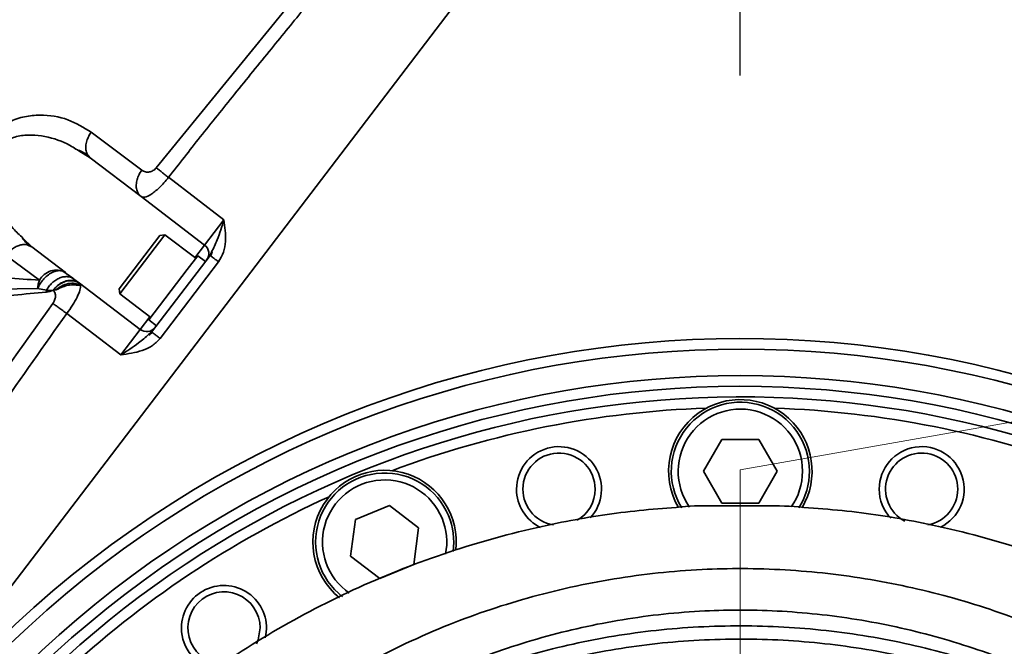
# Model space of a CAD drawing. Header units: millimetres. Extents: x -8713 to 3261, y -18743 to -8704.
# Tile 75 of 133: x -4133 to -4040, y -11317 to -11258. Entities that reach past the tile are written whole.
import ezdxf

# ---------------------------------------------------------------- set-up
doc = ezdxf.new("R2010")
doc.units = ezdxf.units.MM
doc.header["$LTSCALE"] = 10
doc.header["$PDSIZE"] = -1
doc.linetypes.add('CENTER', pattern=[50.8, 31.75, -6.35, 6.35, -6.35])
doc.layers.get('Defpoints').update_dxf_attribs({"true_color": 0x5e5e5e})
doc.layers.add('2细线层', color=4, linetype='Continuous', lineweight=13)
doc.layers.add('中心线层', color=1, linetype='CENTER')
doc.layers.add('细实线层', color=7, linetype='Continuous')
doc.dimstyles.new('ISO-25', dxfattribs={"dimscale": 20, "dimtxt": 4, "dimasz": 3.05, "dimexe": 3, "dimexo": 0.625, "dimtad": 1, "dimdec": 0, "dimtxsty": 'Standard', "dimcen": 2.5, "dimclrd": 1, "dimclre": 1, "dimclrt": 4, "dimadec": 1, "dimazin": 2, "dimtfac": 1, "dimtdec": 0, "dimtmove": 0, "dimatfit": 0, "dimfxl": 1, "dimarcsym": 0})

# ---------------------------------------------------------------- blocks, each defined once
blk = doc.blocks.new('*U220')
at = {"color": 0, "linetype": 'CENTER', "transparency": 16777216}
blk.add_line((0, 4.6), (0, 892.245), dxfattribs=at)
blk = doc.blocks.new('*D239')
at = {"color": 1, "lineweight": -2, "transparency": 16777216}
for p, q in [((-4540.214, -11157.363), (-4540.214, -10914.509)), ((-4105.652, -11218.363), (-4600.214, -11218.363)), ((-4540.214, -11388.363), (-4540.214, -11218.363)), ((-4104.597, -11388.363), (-4600.214, -11388.363)), ((-4540.214, -11449.363), (-4540.214, -11510.363))]:
    blk.add_line(p, q, dxfattribs=at)
at = {"color": 1, "lineweight": 20, "transparency": 16777216}
for points in [[(-4550.381, -11157.363), (-4530.048, -11157.363), (-4540.214, -11218.363)], [(-4550.381, -11449.363), (-4530.048, -11449.363), (-4540.214, -11388.363)]]:
    blk.add_solid(points, dxfattribs=at)
at = {"layer": 'Defpoints', "color": 0, "lineweight": 20, "transparency": 16777216}
for p in [(-4540.214, -11218.363), (-4093.152, -11218.363), (-4092.097, -11388.363)]:
    blk.add_point(p, dxfattribs=at)
at = {"color": 4, "transparency": 16777216, "insert": (-4593.164, -11005.436), "char_height": 80, "attachment_point": 5, "rotation": 90}
blk.add_mtext('{\\fSimHei|b0|i0|c134|p49;170}', dxfattribs=at)
blk = doc.blocks.new('*D240')
at = {"color": 1, "lineweight": -2, "transparency": 16777216}
for p, q in [((-4424.405, -11055.363), (-4424.405, -10813.857)), ((-3974.698, -11116.363), (-4484.405, -11116.363)), ((-4424.405, -11218.363), (-4424.405, -11116.363)), ((-4064.204, -11218.363), (-4484.405, -11218.363)), ((-4424.405, -11279.363), (-4424.405, -11340.363))]:
    blk.add_line(p, q, dxfattribs=at)
at = {"color": 1, "lineweight": 20, "transparency": 16777216}
for points in [[(-4434.572, -11055.363), (-4414.239, -11055.363), (-4424.405, -11116.363)], [(-4434.572, -11279.363), (-4414.239, -11279.363), (-4424.405, -11218.363)]]:
    blk.add_solid(points, dxfattribs=at)
at = {"layer": 'Defpoints', "color": 0, "lineweight": 20, "transparency": 16777216}
for p in [(-4424.405, -11116.363), (-3962.198, -11116.363), (-4051.704, -11218.363)]:
    blk.add_point(p, dxfattribs=at)
at = {"color": 4, "transparency": 16777216, "insert": (-4477.355, -10904.11), "char_height": 80, "attachment_point": 5, "rotation": 90}
blk.add_mtext('{\\fSimHei|b0|i0|c134|p49;102}', dxfattribs=at)
blk = doc.blocks.new('*D241')
at = {"color": 1, "lineweight": -2, "transparency": 16777216}
for p, q in [((-4065.106, -11263.618), (-4065.106, -10988.494)), ((-3154.106, -11150.513), (-3154.106, -10988.494)), ((-4004.106, -11048.494), (-3215.106, -11048.494))]:
    blk.add_line(p, q, dxfattribs=at)
at = {"color": 1, "lineweight": 20, "transparency": 16777216}
for points in [[(-4004.106, -11038.327), (-4004.106, -11058.661), (-4065.106, -11048.494)], [(-3215.106, -11038.327), (-3215.106, -11058.661), (-3154.106, -11048.494)]]:
    blk.add_solid(points, dxfattribs=at)
at = {"layer": 'Defpoints', "color": 0, "lineweight": 20, "transparency": 16777216}
for p in [(-3154.106, -11048.494), (-3154.106, -11163.013), (-4065.106, -11276.118)]:
    blk.add_point(p, dxfattribs=at)
at = {"color": 4, "transparency": 16777216, "insert": (-3609.606, -10995.994), "char_height": 80, "attachment_point": 5}
blk.add_mtext('{\\fSimHei|b0|i0|c134|p49;911}', dxfattribs=at)
blk = doc.blocks.new('*D246')
at = {"color": 1, "lineweight": -2, "transparency": 16777216}
for p, q in [((-4077.606, -10461.639), (-6177.952, -10461.639)), ((-6117.952, -12597.363), (-6117.952, -10522.639)), ((-4037.606, -12658.363), (-6177.952, -12658.363))]:
    blk.add_line(p, q, dxfattribs=at)
at = {"color": 1, "lineweight": 20, "transparency": 16777216}
for points in [[(-6128.118, -10522.639), (-6107.785, -10522.639), (-6117.952, -10461.639)], [(-6128.118, -12597.363), (-6107.785, -12597.363), (-6117.952, -12658.363)]]:
    blk.add_solid(points, dxfattribs=at)
at = {"layer": 'Defpoints', "color": 0, "lineweight": 20, "transparency": 16777216}
for p in [(-6117.952, -10461.639), (-4065.106, -10461.639), (-4025.106, -12658.363)]:
    blk.add_point(p, dxfattribs=at)
at = {"color": 4, "transparency": 16777216, "insert": (-6170.452, -11560.001), "char_height": 80, "attachment_point": 5, "rotation": 90}
blk.add_mtext('{\\fSimHei|b0|i0|c134|p49;2197}', dxfattribs=at)
blk = doc.blocks.new('*D248')
at = {"layer": 'Defpoints', "color": 0, "lineweight": 20, "transparency": 16777216}
for p in [(-4093.152, -11218.363), (-3002.374, -11218.363), (-3897.689, -11358.842), (-3704.602, -11510.995), (-3739.495, -12256.002)]:
    blk.add_point(p, dxfattribs=at)
at = {"layer": '中心线层', "color": 1, "lineweight": -2, "transparency": 16777216}
blk.add_arc((-3922.459, -11218.363), 364.822, 289.59133, 350.40867, dxfattribs=at)
at = {"layer": '中心线层', "color": 1, "lineweight": 20, "transparency": 16777216}
for points in [[(-3572.868, -11278.299), (-3552.606, -11279.999), (-3557.637, -11218.363)], [(-3797.535, -11571.894), (-3802.727, -11552.235), (-3859.108, -11577.642)]]:
    blk.add_solid(points, dxfattribs=at)
at = {"layer": '中心线层', "color": 4, "lineweight": 20, "transparency": 16777216, "insert": (-3683.551, -11418.83), "char_height": 80, "attachment_point": 5, "rotation": 50}
blk.add_mtext('80°', dxfattribs=at)
blk = doc.blocks.new('*D249')
at = {"layer": 'Defpoints', "color": 0, "linetype": 'ByBlock', "lineweight": 20, "transparency": 16777216}
for p in [(-4065.106, -11300.723), (-4065.106, -12080.723), (-4065.106, -12168.363), (-3637.003, -12296.528), (-3798.33, -12901.323)]:
    blk.add_point(p, dxfattribs=at)
at = {"layer": '中心线层', "color": 1, "linetype": 'ByBlock', "lineweight": -2, "transparency": 16777216}
blk.add_arc((-4065.106, -12168.363), 446.876, 297.82714, 82.17286, dxfattribs=at)
at = {"layer": '中心线层', "color": 1, "linetype": 'ByBlock', "lineweight": 20, "transparency": 16777216}
for points in [[(-4004.942, -11735.793), (-4003.554, -11715.507), (-4065.106, -11721.487)], [(-3852.381, -12572.856), (-3860.623, -12554.268), (-3912.265, -12588.289)]]:
    blk.add_solid(points, dxfattribs=at)
at = {"layer": '中心线层', "color": 4, "linetype": 'ByBlock', "lineweight": 20, "transparency": 16777216, "insert": (-3572.874, -12081.569), "char_height": 80, "attachment_point": 5, "rotation": 280}
blk.add_mtext('160°', dxfattribs=at)
blk = doc.blocks.new('*D250')
at = {"layer": 'Defpoints', "color": 0, "linetype": 'ByBlock', "lineweight": 20, "transparency": 16777216}
for p in [(-4065.106, -11300.723), (-4289.301, -11818.695), (-4065.106, -12080.723), (-4065.106, -12168.363), (-4837.515, -12276.918)]:
    blk.add_point(p, dxfattribs=at)
at = {"layer": '中心线层', "color": 1, "linetype": 'ByBlock', "lineweight": -2, "transparency": 16777216}
blk.add_arc((-4065.106, -12168.363), 415.369, 98.42189, 179.57811, dxfattribs=at)
at = {"layer": '中心线层', "color": 1, "linetype": 'ByBlock', "lineweight": 20, "transparency": 16777216}
for points in [[(-4126.688, -11747.334), (-4125.195, -11767.612), (-4065.106, -11752.994)], [(-4470.319, -12164.632), (-4490.608, -12165.976), (-4476.432, -12226.171)]]:
    blk.add_solid(points, dxfattribs=at)
at = {"layer": '中心线层', "color": 4, "linetype": 'ByBlock', "lineweight": 20, "transparency": 16777216, "insert": (-4418.211, -11861.413), "char_height": 80, "attachment_point": 5, "rotation": 49}
blk.add_mtext('98°', dxfattribs=at)
blk = doc.blocks.new('10')
at = {"color": 4}
blk.add_arc((0, 0), 1706.724, 290, 188, dxfattribs=at)

msp = doc.modelspace()

# ---------------------------------------------------------------- linework, layer by layer
at = {"layer": '中心线层', "color": 2, "linetype": 'CENTER', "lineweight": 20}
msp.add_line((-4065.106, -11300.723), (-3897.689, -11271.203), dxfattribs=at)
at = {"layer": '中心线层', "color": 2, "lineweight": 20}
msp.add_line((-4065.106, -11300.723), (-4065.106, -12080.723), dxfattribs=at)
at = {"layer": '细实线层', "linetype": 'Continuous', "lineweight": 35}
for p, q in [((-4085.366, -11248.267), (-4142.93, -11323.707)), ((-4120.092, -11272.297), (-4100.48, -11248.219)), ((-4126.209, -11268.953), (-4121.453, -11272.53)), ((-4127.384, -11270.704), (-4126.311, -11271.346)), ((-4126.475, -11271.164), (-4126.311, -11271.346)), ((-4121.516, -11275.005), (-4126.311, -11271.346)), ((-4118.941, -11273.196), (-4113.718, -11277.181)), ((-4121.516, -11275.005), (-4115.538, -11279.566)), ((-4115.538, -11279.566), (-4113.718, -11277.181)), ((-4123.583, -11283.68), (-4119.761, -11278.671)), ((-4119.27, -11278.605), (-4123.517, -11284.17)), ((-4119.27, -11278.605), (-4119.761, -11278.671)), ((-4116.369, -11280.819), (-4119.27, -11278.605)), ((-4131.803, -11279.734), (-4132.645, -11278.909)), ((-4132.05, -11279.635), (-4131.803, -11279.734)), ((-4131.803, -11279.734), (-4128.643, -11282.146)), ((-4116.448, -11280.759), (-4115.538, -11279.566)), ((-4131.084, -11282.88), (-4134.221, -11280.545)), ((-4115.025, -11280.542), (-4120.528, -11287.754)), ((-4116.187, -11280.581), (-4117.183, -11281.886)), ((-4115.471, -11281.127), (-4116.187, -11280.581)), ((-4114.886, -11280.239), (-4115.025, -11280.542)), ((-4114.964, -11280.588), (-4115.025, -11280.542)), ((-4114.23, -11281.148), (-4119.733, -11288.36)), ((-4127.938, -11282.695), (-4128.892, -11282.014)), ((-4117.183, -11281.886), (-4120.797, -11286.623)), ((-4127.424, -11283.088), (-4128.083, -11282.622)), ((-4127.826, -11282.769), (-4128.08, -11282.626)), ((-4127.29, -11283.18), (-4127.307, -11283.165)), ((-4121.604, -11287.516), (-4127.307, -11283.165)), ((-4127.29, -11283.18), (-4127.217, -11283.34)), ((-4127.214, -11283.363), (-4127.217, -11283.34)), ((-4143.575, -11283.796), (-4131.26, -11283.673)), ((-4131.26, -11283.673), (-4130.419, -11283.806)), ((-4130.458, -11283.993), (-4130.419, -11283.806)), ((-4130.419, -11283.806), (-4129.806, -11283.835)), ((-4129.806, -11283.835), (-4129.537, -11283.791)), ((-4129.537, -11283.791), (-4129.509, -11283.787)), ((-4123.583, -11283.68), (-4123.517, -11284.17)), ((-4123.517, -11284.17), (-4120.615, -11286.384)), ((-4123.424, -11289.901), (-4128.518, -11286.014)), ((-4121.604, -11287.516), (-4120.694, -11286.324)), ((-4120.797, -11286.623), (-4120.081, -11287.169)), ((-4123.424, -11289.901), (-4121.604, -11287.516)), ((-4120.528, -11287.754), (-4120.784, -11287.967)), ((-4120.528, -11287.754), (-4120.467, -11287.8)), ((-4068.57, -11300.863), (-4066.838, -11297.863)), ((-4066.838, -11297.863), (-4063.374, -11297.863)), ((-4063.374, -11297.863), (-4061.642, -11300.863)), ((-4066.838, -11303.863), (-4068.57, -11300.863)), ((-4061.642, -11300.863), (-4063.374, -11303.863)), ((-4063.374, -11303.863), (-4066.838, -11303.863)), ((-4101.339, -11305.414), (-4098.138, -11304.089)), ((-4098.138, -11304.089), (-4095.39, -11306.198)), ((-4061.407, -11304.1), (-4069.407, -11304.128)), ((-4101.791, -11308.849), (-4101.339, -11305.414)), ((-4095.39, -11306.198), (-4095.842, -11309.632)), ((-4099.043, -11310.958), (-4101.791, -11308.849)), ((-4095.842, -11309.632), (-4099.043, -11310.958))]:
    msp.add_line(p, q, dxfattribs=at)
at = {"layer": '细实线层', "linetype": 'Continuous', "lineweight": 35, "flags": 128}
msp.add_lwpolyline([(-4110.666, -11317.107), (-4110.502, -11316.713), (-4110.318, -11315.609)], dxfattribs=at)
at = {"layer": '细实线层', "linetype": 'Continuous', "lineweight": 35}
for centre, radius, start, end in [((-4116.145, -11280.361), 1, 322.65496, 52.65496), ((-4129.498, -11283.73), 1.8, 61.6544, 151.81428), ((-4120.998, -11286.721), 1, 232.65496, 322.65496), ((-4065.106, -11388.363), 100, 325.07093, 214.99772), ((-4065.106, -11388.363), 99, 325.98879, 213.89863), ((-4065.106, -11388.363), 96.5, 329.01525, 210.98888), ((-4065.106, -11388.363), 95.5, 330.28521, 209.77292), ((-4065.106, -11388.363), 94.5, 0, 208.35553), ((-4065.106, -11300.863), 6.5, 0, 211.86391), ((-4065.106, -11300.863), 6.75, 329.32535, 125.9887), ((-4065.106, -11388.363), 93.5, 91.95893, 110.54107), ((-4065.106, -11300.863), 6.75, 125.9887, 210.28444), ((-4065.106, -11300.863), 5.85, 0, 215.13253), ((-4065.106, -11388.363), 93.5, 69.45893, 88.04107), ((-4082.176, -11302.544), 4, 317.41475, 180), ((-4082.176, -11302.544), 3.4, 0, 261.17579), ((-4048.035, -11302.544), 4, 296.094, 180), ((-4048.035, -11302.544), 3.4, 0, 242.08756), ((-4098.591, -11307.523), 6.5, 22.5, 232.39745), ((-4098.591, -11307.523), 6.75, 353.46306, 148.4887), ((-4065.106, -11300.863), 5.85, 324.99385, 0), ((-4065.106, -11300.863), 6.5, 327.9357, 0), ((-4098.591, -11307.523), 5.85, 22.5, 235.36871), ((-4082.176, -11302.544), 4, 180, 244.4227), ((-4082.176, -11302.544), 3.4, 300.41253, 0), ((-4048.035, -11302.544), 4, 180, 223.22851), ((-4048.035, -11302.544), 3.4, 279.93696, 0), ((-4065.106, -11388.363), 93.5, 114.45893, 133.04107), ((-4098.591, -11307.523), 6.75, 148.4887, 230.99219), ((-4098.591, -11307.523), 5.85, 348.82478, 22.5), ((-4098.591, -11307.523), 6.5, 352.14081, 22.5), ((-4113.718, -11315.609), 4, 346.5227, 180), ((-4113.718, -11315.609), 3.4, 0, 271.36971), ((-4113.718, -11315.609), 4, 180, 259.93191)]:
    msp.add_arc(centre, radius, start, end, dxfattribs=at)
for points, knots in [([(-4145.107, -11271.467), (-4143.144, -11268.576), (-4139.218, -11262.795), (-4132.732, -11254.525), (-4128.06, -11249.31), (-4125.724, -11246.702)], [0, 0, 0, 0, 0.333333, 0.666667, 1, 1, 1, 1]), ([(-4099.381, -11249.133), (-4100.545, -11250.534), (-4102.778, -11253.221), (-4106.071, -11257.205), (-4109.357, -11261.21), (-4112.652, -11265.271), (-4115.885, -11269.304), (-4117.945, -11271.928), (-4118.941, -11273.196)], [0, 0, 0, 0, 0.1761873, 0.3380215, 0.4999966, 0.6773204, 0.8439854, 1, 1, 1, 1]), ([(-4134.221, -11280.545), (-4134.808, -11280.003), (-4135.984, -11278.917), (-4136.923, -11276.861), (-4137.334, -11274.982), (-4137.405, -11273.437), (-4137.159, -11271.804), (-4136.484, -11270.185), (-4135.35, -11268.821), (-4133.947, -11267.913), (-4132.478, -11267.436), (-4130.576, -11267.255), (-4128.339, -11267.631), (-4126.919, -11268.513), (-4126.209, -11268.953)], [0, 0, 0, 0, 0.123124, 0.246715, 0.308938, 0.371473, 0.434492, 0.497847, 0.561373, 0.624979, 0.688124, 0.751112, 0.87575, 1, 1, 1, 1]), ([(-4132.645, -11278.909), (-4132.956, -11278.626), (-4133.864, -11277.797), (-4134.966, -11275.955), (-4135.695, -11273.889), (-4135.73, -11272.314), (-4135.548, -11271.467), (-4135.304, -11270.881), (-4134.953, -11270.366), (-4134.34, -11269.789), (-4133.372, -11269.339), (-4132.133, -11269.175), (-4130.446, -11269.316), (-4128.79, -11269.797), (-4127.74, -11270.474), (-4127.384, -11270.704)], [0, 0, 0, 0, 0.0776982, 0.2274346, 0.3718127, 0.4399349, 0.4733908, 0.5042235, 0.5354115, 0.5668184, 0.6319949, 0.7012206, 0.7737619, 0.9232527, 1, 1, 1, 1]), ([(-4126.209, -11268.953), (-4126.294, -11269.077), (-4126.47, -11269.333), (-4126.573, -11269.612), (-4126.626, -11269.756)], [0, 0, 0, 0, 0.483738, 1, 1, 1, 1]), ([(-4126.626, -11269.756), (-4126.668, -11269.924), (-4126.752, -11270.261), (-4126.71, -11270.716), (-4126.612, -11271.024), (-4126.5, -11271.139), (-4126.475, -11271.164)], [0, 0, 0, 0, 0.307852, 0.617067, 0.915829, 1, 1, 1, 1]), ([(-4127.355, -11270.638), (-4127.203, -11270.72), (-4126.897, -11270.886), (-4126.624, -11271.075), (-4126.488, -11271.17)], [0, 0, 0, 0, 0.498402, 1, 1, 1, 1]), ([(-4121.453, -11272.53), (-4121.341, -11272.595), (-4121.134, -11272.716), (-4120.809, -11272.714), (-4120.568, -11272.652), (-4120.397, -11272.567), (-4120.23, -11272.453), (-4120.137, -11272.348), (-4120.092, -11272.297)], [0, 0, 0, 0, 0.300193, 0.552572, 0.663952, 0.776148, 0.890286, 1, 1, 1, 1]), ([(-4120.092, -11272.297), (-4120.015, -11272.357), (-4119.859, -11272.479), (-4119.572, -11272.703), (-4119.263, -11272.945), (-4119.048, -11273.113), (-4118.941, -11273.196)], [0, 0, 0, 0, 0.247364, 0.5, 0.752636, 1, 1, 1, 1]), ([(-4121.453, -11272.53), (-4121.547, -11272.665), (-4121.742, -11272.945), (-4121.846, -11273.254), (-4121.9, -11273.415)], [0, 0, 0, 0, 0.482575, 1, 1, 1, 1]), ([(-4118.941, -11273.196), (-4119.083, -11273.373), (-4119.371, -11273.732), (-4119.808, -11274.182), (-4120.223, -11274.549), (-4120.696, -11274.891), (-4121.192, -11275.122), (-4121.41, -11275.043), (-4121.516, -11275.005)], [0, 0, 0, 0, 0.141231, 0.285973, 0.410748, 0.543674, 0.777507, 1, 1, 1, 1]), ([(-4121.9, -11273.415), (-4121.934, -11273.582), (-4122.004, -11273.916), (-4121.945, -11274.372), (-4121.787, -11274.752), (-4121.604, -11274.922), (-4121.516, -11275.005)], [0, 0, 0, 0, 0.258827, 0.517746, 0.767318, 1, 1, 1, 1]), ([(-4113.718, -11277.181), (-4113.916, -11277.83), (-4114.246, -11278.914), (-4114.703, -11279.859), (-4114.886, -11280.239)], [0, 0, 0, 0, 0.597858, 1, 1, 1, 1]), ([(-4113.718, -11277.181), (-4113.63, -11277.862), (-4113.498, -11278.882), (-4113.7, -11280.262), (-4114.053, -11280.853), (-4114.23, -11281.148)], [0, 0, 0, 0, 0.500948, 0.750373, 1, 1, 1, 1]), ([(-4134.221, -11280.545), (-4134.054, -11280.343), (-4133.798, -11280.033), (-4133.363, -11279.747), (-4133.009, -11279.585), (-4132.658, -11279.512), (-4132.317, -11279.498), (-4132.138, -11279.589), (-4132.05, -11279.635)], [0, 0, 0, 0, 0.269071, 0.414789, 0.563625, 0.712461, 0.858178, 1, 1, 1, 1]), ([(-4132.038, -11279.6), (-4132.155, -11279.5), (-4132.388, -11279.301), (-4132.61, -11279.059), (-4132.72, -11278.939)], [0, 0, 0, 0, 0.501304, 1, 1, 1, 1]), ([(-4114.821, -11280.216), (-4114.848, -11280.277), (-4114.903, -11280.404), (-4114.949, -11280.521), (-4114.973, -11280.581)], [0, 0, 0, 0, 0.48218, 1, 1, 1, 1]), ([(-4131.084, -11282.88), (-4133.134, -11282.736), (-4137.232, -11282.449), (-4141.508, -11282.188), (-4143.646, -11282.057)], [0, 0, 0, 0, 0.50006, 1, 1, 1, 1]), ([(-4131.26, -11283.673), (-4131.194, -11283.53), (-4131.06, -11283.239), (-4130.777, -11282.853), (-4130.432, -11282.499), (-4130.136, -11282.281), (-4129.86, -11282.132), (-4129.6, -11282.024), (-4129.242, -11281.946), (-4129.01, -11281.994), (-4128.887, -11282.019)], [0, 0, 0, 0, 0.138155, 0.280667, 0.401041, 0.56129, 0.607571, 0.699673, 0.842184, 1, 1, 1, 1]), ([(-4128.08, -11282.626), (-4128.081, -11282.625), (-4128.175, -11282.572), (-4128.409, -11282.536), (-4128.776, -11282.539), (-4129.172, -11282.651), (-4129.56, -11282.854), (-4129.909, -11283.132), (-4130.203, -11283.453), (-4130.349, -11283.692), (-4130.419, -11283.806)], [0, 0, 0, 0, 0.002257, 0.140777, 0.28677, 0.436808, 0.586847, 0.732841, 0.871362, 1, 1, 1, 1]), ([(-4128.887, -11282.019), (-4128.886, -11282.019), (-4128.788, -11282.031), (-4128.715, -11282.089), (-4128.643, -11282.146)], [0, 0, 0, 0, 0.016216, 1, 1, 1, 1]), ([(-4131.084, -11282.88), (-4131.128, -11283.007), (-4131.215, -11283.261), (-4131.245, -11283.536), (-4131.26, -11283.673)], [0, 0, 0, 0, 0.5000002, 1, 1, 1, 1]), ([(-4127.307, -11283.165), (-4127.406, -11283.101), (-4127.599, -11282.977), (-4128.026, -11282.873), (-4128.522, -11282.907), (-4129.013, -11283.108), (-4129.445, -11283.398), (-4129.673, -11283.673), (-4129.806, -11283.835)], [0, 0, 0, 0, 0.138609, 0.271203, 0.499856, 0.665202, 0.803792, 1, 1, 1, 1]), ([(-4127.29, -11283.18), (-4127.385, -11283.121), (-4127.573, -11283.004), (-4127.998, -11282.9), (-4128.49, -11282.932), (-4128.978, -11283.123), (-4129.417, -11283.395), (-4129.659, -11283.669), (-4129.806, -11283.835)], [0, 0, 0, 0, 0.132487, 0.262554, 0.499866, 0.654808, 0.79039, 1, 1, 1, 1]), ([(-4127.217, -11283.34), (-4127.386, -11283.274), (-4127.735, -11283.138), (-4128.371, -11283.174), (-4129.009, -11283.385), (-4129.364, -11283.659), (-4129.537, -11283.791)], [0, 0, 0, 0, 0.24287, 0.49999, 0.757116, 1, 1, 1, 1]), ([(-4127.214, -11283.362), (-4127.27, -11283.36), (-4127.377, -11283.356), (-4127.713, -11283.335), (-4128.077, -11283.301), (-4128.498, -11283.37), (-4128.938, -11283.509), (-4129.304, -11283.687), (-4129.509, -11283.787)], [0, 0, 0, 0, 0.128449, 0.245102, 0.48862, 0.535366, 0.738962, 1, 1, 1, 1]), ([(-4128.518, -11286.014), (-4128.33, -11285.752), (-4127.95, -11285.219), (-4127.519, -11284.45), (-4127.237, -11283.78), (-4127.222, -11283.503), (-4127.214, -11283.363)], [0, 0, 0, 0, 0.242998, 0.49246, 0.743013, 1, 1, 1, 1]), ([(-4130.458, -11283.993), (-4132.48, -11284.19), (-4136.796, -11284.611), (-4141.171, -11284.666), (-4143.496, -11284.695)], [0, 0, 0, 0, 0.468416, 1, 1, 1, 1]), ([(-4129.806, -11283.835), (-4129.914, -11283.871), (-4130.136, -11283.945), (-4130.349, -11283.977), (-4130.458, -11283.993)], [0, 0, 0, 0, 0.48287, 1, 1, 1, 1]), ([(-4129.827, -11285.065), (-4129.794, -11285.016), (-4129.726, -11284.918), (-4129.624, -11284.694), (-4129.557, -11284.394), (-4129.601, -11284.054), (-4129.735, -11283.911), (-4129.806, -11283.835)], [0, 0, 0, 0, 0.1029517, 0.2081077, 0.440176, 0.7019833, 1, 1, 1, 1]), ([(-4153.535, -11323.707), (-4151.247, -11319.194), (-4146.679, -11310.182), (-4138.611, -11297.356), (-4132.753, -11289.159), (-4129.827, -11285.065)], [0, 0, 0, 0, 0.334205, 0.667439, 1, 1, 1, 1]), ([(-4129.827, -11285.065), (-4129.747, -11285.123), (-4129.583, -11285.242), (-4129.259, -11285.477), (-4128.898, -11285.739), (-4128.643, -11285.923), (-4128.518, -11286.014)], [0, 0, 0, 0, 0.246502, 0.5, 0.753499, 1, 1, 1, 1]), ([(-4151.472, -11323.707), (-4149.829, -11320.408), (-4146.545, -11313.811), (-4140.918, -11304.295), (-4134.929, -11295.01), (-4130.656, -11289.013), (-4128.518, -11286.014)], [0, 0, 0, 0, 0.2500967, 0.5001656, 0.7500053, 1, 1, 1, 1]), ([(-4120.784, -11287.967), (-4121.102, -11288.245), (-4121.892, -11288.934), (-4122.851, -11289.54), (-4123.424, -11289.901)], [0, 0, 0, 0, 0.4025877, 1, 1, 1, 1]), ([(-4120.476, -11287.793), (-4120.528, -11287.832), (-4120.628, -11287.908), (-4120.736, -11287.994), (-4120.788, -11288.036)], [0, 0, 0, 0, 0.517826, 1, 1, 1, 1]), ([(-4119.733, -11288.36), (-4119.971, -11288.609), (-4120.448, -11289.106), (-4121.725, -11289.665), (-4122.744, -11289.807), (-4123.424, -11289.901)], [0, 0, 0, 0, 0.249627, 0.499052, 1, 1, 1, 1]), ([(-4069.407, -11304.128), (-4071.725, -11304.297), (-4076.36, -11304.635), (-4083.937, -11305.969), (-4092.061, -11308.14), (-4100.574, -11311.42), (-4108.693, -11315.564), (-4116.327, -11320.531), (-4123.394, -11326.262), (-4129.819, -11332.696), (-4135.533, -11339.758), (-4140.476, -11347.373), (-4144.598, -11355.457), (-4147.854, -11363.922), (-4150.215, -11372.68), (-4151.632, -11381.634), (-4152.176, -11390.697), (-4151.737, -11396.725), (-4151.518, -11399.739)], [0, 0, 0, 0, 0.049215, 0.098431, 0.162828, 0.227225, 0.291622, 0.35602, 0.420417, 0.484815, 0.549213, 0.613611, 0.678009, 0.742407, 0.806806, 0.871204, 0.935602, 1, 1, 1, 1]), ([(-3978.694, -11399.739), (-3978.475, -11396.725), (-3978.036, -11390.697), (-3978.58, -11381.634), (-3979.997, -11372.68), (-3982.358, -11363.922), (-3985.613, -11355.457), (-3989.735, -11347.373), (-3994.679, -11339.758), (-4000.393, -11332.696), (-4006.818, -11326.262), (-4013.885, -11320.531), (-4021.519, -11315.564), (-4029.637, -11311.42), (-4038.151, -11308.14), (-4046.371, -11305.943), (-4054.15, -11304.586), (-4058.988, -11304.262), (-4061.407, -11304.1)], [0, 0, 0, 0, 0.064125, 0.12825, 0.192375, 0.2565, 0.320625, 0.384749, 0.448874, 0.512999, 0.577123, 0.641248, 0.705372, 0.769496, 0.83362, 0.897744, 0.948872, 1, 1, 1, 1]), ([(-4140.597, -11393.207), (-4140.597, -11393.207), (-4140.742, -11390.759), (-4140.809, -11385.848), (-4140.2, -11377.888), (-4138.664, -11369.403), (-4136.004, -11360.541), (-4132.345, -11352), (-4127.672, -11343.915), (-4122.049, -11336.397), (-4115.67, -11329.721), (-4108.635, -11323.987), (-4101.116, -11319.198), (-4093.247, -11315.407), (-4085.164, -11312.647), (-4077.019, -11310.84), (-4070.216, -11310.113), (-4063.487, -11309.958), (-4056.836, -11310.347), (-4048.869, -11311.689), (-4041.133, -11313.866), (-4033.733, -11316.866), (-4026.739, -11320.604), (-4020.143, -11325.075), (-4014.046, -11330.257), (-4008.502, -11336.073), (-4003.513, -11342.525), (-3999.179, -11349.578), (-3995.556, -11357.158), (-3992.614, -11365.408), (-3990.525, -11374.295), (-3989.43, -11383.725), (-3989.428, -11390.058), (-3989.615, -11393.207), (-3989.615, -11393.207)], [0, 0, 0, 0, 0, 0.029714, 0.059427, 0.096609, 0.133902, 0.171076, 0.208437, 0.245924, 0.283267, 0.318283, 0.353422, 0.388427, 0.420905, 0.453493, 0.485969, 0.50075, 0.53218, 0.563712, 0.595144, 0.62623, 0.657411, 0.688503, 0.720357, 0.752304, 0.784168, 0.817819, 0.851564, 0.885224, 0.923442, 0.961782, 1, 1, 1, 1, 1]), ([(-4016.826, -11333.641), (-4018.926, -11331.729), (-4022.832, -11328.174), (-4029.3, -11323.831), (-4035.821, -11320.324), (-4042.732, -11317.519), (-4049.953, -11315.483), (-4057.388, -11314.229), (-4063.595, -11313.865), (-4069.874, -11314.01), (-4076.224, -11314.69), (-4083.826, -11316.378), (-4091.373, -11318.961), (-4098.722, -11322.508), (-4105.737, -11326.996), (-4110.512, -11330.885), (-4112.94, -11333.213), (-4113.386, -11333.641)], [0, 0, 0, 0, 0.080479, 0.149719, 0.219161, 0.288387, 0.35829, 0.428417, 0.498315, 0.53118, 0.603413, 0.675897, 0.748137, 0.826132, 0.90443, 0.98245, 1, 1, 1, 1]), ([(-4113.386, -11333.641), (-4111.113, -11331.776), (-4106.569, -11328.046), (-4099.219, -11323.689), (-4091.745, -11320.289), (-4084.252, -11317.819), (-4076.489, -11316.147), (-4068.541, -11315.346), (-4060.516, -11315.409), (-4052.54, -11316.34), (-4044.724, -11318.162), (-4037.158, -11320.81), (-4029.91, -11324.285), (-4023.039, -11328.51), (-4018.897, -11331.931), (-4016.826, -11333.641)], [0, 0, 0, 0, 0.084366, 0.168727, 0.243145, 0.317791, 0.392202, 0.467604, 0.543252, 0.618654, 0.694281, 0.770155, 0.84579, 0.922893, 1, 1, 1, 1]), ([(-4017.511, -11334.63), (-4019.554, -11332.944), (-4023.638, -11329.571), (-4030.412, -11325.404), (-4037.558, -11321.978), (-4045.016, -11319.366), (-4052.721, -11317.57), (-4060.582, -11316.653), (-4068.492, -11316.59), (-4076.326, -11317.38), (-4083.977, -11319.029), (-4091.364, -11321.463), (-4098.732, -11324.816), (-4105.978, -11329.113), (-4110.46, -11332.791), (-4112.7, -11334.63)], [0, 0, 0, 0, 0.0771309, 0.154258, 0.229888, 0.3057566, 0.381378, 0.4567595, 0.5323877, 0.6077692, 0.6821726, 0.7568118, 0.8312229, 0.9156087, 1, 1, 1, 1])]:
    msp.add_open_spline(points, degree=3, knots=knots, dxfattribs=at)
for points in [[(-4114.23, -11281.148), (-4114.333, -11281.069), (-4114.541, -11280.911), (-4114.812, -11280.704), (-4114.913, -11280.627), (-4114.964, -11280.588)], [(-4120.467, -11287.8), (-4120.416, -11287.839), (-4120.315, -11287.916), (-4120.044, -11288.123), (-4119.836, -11288.281), (-4119.733, -11288.36)]]:
    msp.add_open_spline(points, degree=3, dxfattribs=at)

# ---------------------------------------------------------------- block references
at = {"color": 4, "linetype": 'CENTER'}
msp.add_blockref('*U220', (-4065.106, -12168.363), dxfattribs=at)
at = {"layer": '2细线层', "color": 0, "linetype": 'ByBlock', "lineweight": 20}
msp.add_blockref('10', (-4065.106, -12168.363), dxfattribs=at)

# ---------------------------------------------------------------- dimensions: what is measured, and where the dimension line sits
dim = msp.add_linear_dim(base=(-6117.952, -10461.639), p1=(-4025.106, -12658.363), p2=(-4065.106, -10461.639), angle=90, text='{\\fSimHei|b0|i0|c134|p49;<>}', dimstyle='ISO-25')
dim.commit()
dim.dimension.update_dxf_attribs({"geometry": '*D246', "text_midpoint": (-6117.952, -11560.001), "dimtype": 160})
for base, p1, p2, picture, middle in [((-4424.405, -11116.363), (-4051.704, -11218.363), (-3962.198, -11116.363), '*D240', (-4477.355, -10904.11)), ((-4540.214, -11218.363), (-4092.097, -11388.363), (-4093.152, -11218.363), '*D239', (-4593.164, -11005.436))]:
    dim = msp.add_linear_dim(base=base, p1=p1, p2=p2, angle=90, text='{\\fSimHei|b0|i0|c134|p49;<>}', dimstyle='ISO-25')
    dim.commit()
    dim.dimension.update_dxf_attribs({"geometry": picture, "text_midpoint": middle})
dim = msp.add_linear_dim(base=(-3154.106, -11048.494), p1=(-4065.106, -11276.118), p2=(-3154.106, -11163.013), text='{\\fSimHei|b0|i0|c134|p49;<>}', dimstyle='ISO-25')
dim.commit()
dim.dimension.update_dxf_attribs({"geometry": '*D241', "text_midpoint": (-3609.606, -10995.994)})
at = {"layer": '中心线层', "color": 2, "lineweight": 20}
dim = msp.add_angular_dim_2l(base=(-3704.602, -11510.995), line1=((-3002.374, -11218.363), (-4093.152, -11218.363)), line2=((-3897.689, -11358.842), (-3739.495, -12256.002)), dimstyle='ISO-25', dxfattribs=at)
dim.commit()
dim.dimension.update_dxf_attribs({"geometry": '*D248', "text_midpoint": (-3683.551, -11418.83)})
at = {"layer": '中心线层', "color": 1, "linetype": 'ByBlock', "lineweight": 20}
dim = msp.add_angular_dim_2l(base=(-4289.301, -11818.695), line1=((-4837.515, -12276.918), (-4065.106, -12168.363)), line2=((-4065.106, -11300.723), (-4065.106, -12080.723)), dimstyle='ISO-25', dxfattribs=at)
dim.commit()
dim.dimension.update_dxf_attribs({"geometry": '*D250', "text_midpoint": (-4418.211, -11861.413)})
at = {"layer": '中心线层', "color": 4, "linetype": 'ByBlock', "lineweight": 20}
dim = msp.add_angular_dim_2l(base=(-3637.003, -12296.528), line1=((-3798.33, -12901.323), (-4065.106, -12168.363)), line2=((-4065.106, -11300.723), (-4065.106, -12080.723)), dimstyle='ISO-25', dxfattribs=at)
dim.commit()
dim.dimension.update_dxf_attribs({"geometry": '*D249', "text_midpoint": (-3572.874, -12081.569)})

doc.saveas('drawing.dxf')
